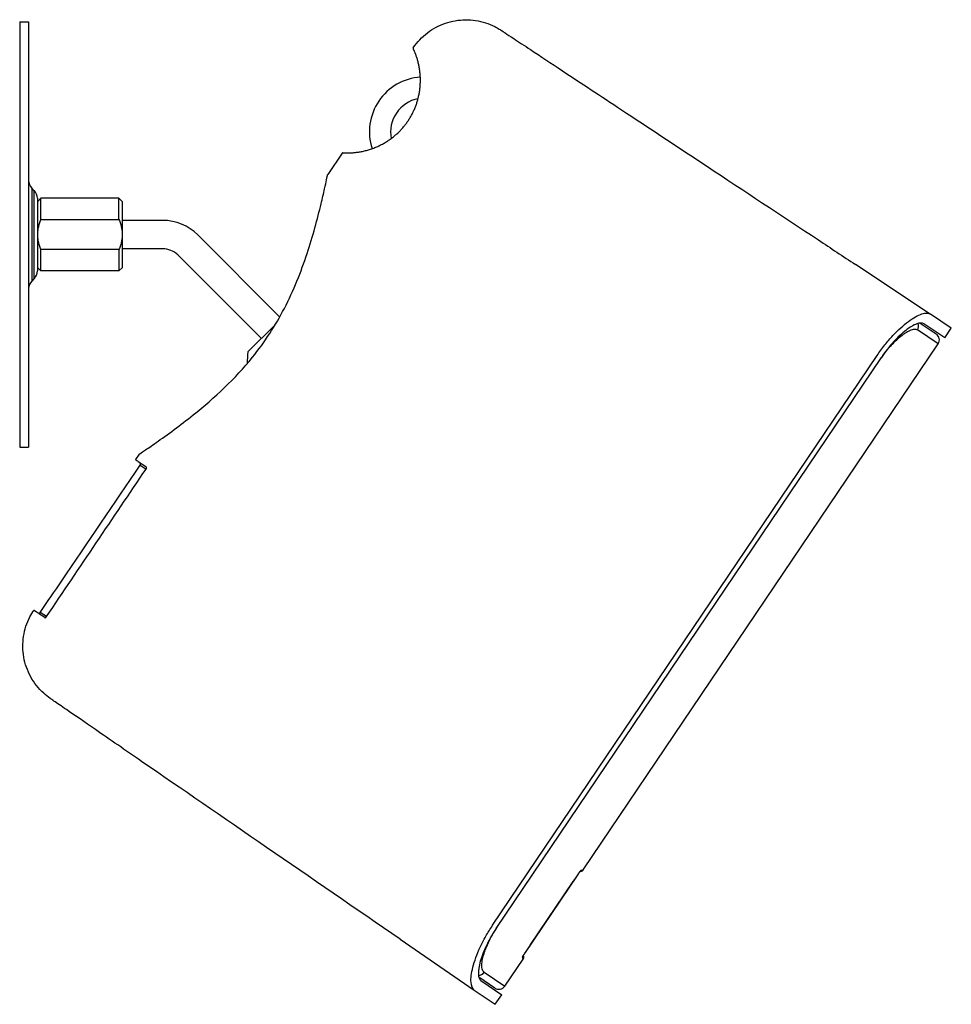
# Model space of a CAD drawing. Extents: x 1045 to 1651, y 1490 to 2391.
# Tile 2 of 11: x 1388 to 1651, y 1490 to 1768. Entities that reach past the tile are written whole.
import ezdxf

# ---------------------------------------------------------------- set-up
doc = ezdxf.new("R2010")
doc.units = 0
doc.layers.add('KF_SONA_5_SIDE_34°', color=7, linetype='CONTINUOUS')

# ---------------------------------------------------------------- blocks, each defined once
blk = doc.blocks.new('*U19')
at = {"layer": 'KF_SONA_5_SIDE_34°'}
for p, q in [((0, 60), (0, -60)), ((0, 60), (2.5, 60)), ((2.5, 60), (2.5, -60)), ((90.95, 22.98), (86.85, 16.9)), ((3.38, 13.12), (3.38, -13.12)), ((4.12, 12.38), (3.38, 13.12)), ((4.12, -12.38), (4.12, 12.38)), ((5, 10.26), (5, -10.26)), ((5, 9.25), (6, 10.25)), ((6, 4.23), (6, 10.25)), ((28, 10.25), (6, 10.25)), ((29, 9.25), (28, 10.25)), ((28, 4.23), (28, 10.25)), ((29, -9.25), (29, 9.25)), ((6, 4.23), (28, 4.23)), ((40.31, 4), (29, 4)), ((73.3, -23.2), (50.21, -0.1)), ((6, -10.25), (6, -4.23)), ((28, -4.23), (6, -4.23)), ((28, -4.23), (28, -10.25)), ((40.31, -4), (29, -4)), ((68.14, -29.34), (44.55, -5.76)), ((5, -9.25), (6, -10.25)), ((28, -10.25), (6, -10.25)), ((29, -9.25), (28, -10.25)), ((256.79, -22.41), (235.68, -8.43)), ((4.12, -12.38), (3.38, -13.12)), ((253.9, -24.98), (258.45, -28.04)), ((262.71, -26.39), (256.81, -22.42)), ((64.37, -33.11), (71.94, -25.55)), ((258.99, -30.82), (253.14, -26.87)), ((260.88, -29.1), (254.95, -25.18)), ((260.88, -29.1), (262.71, -26.39)), ((158.93, -179.17), (258.99, -30.82)), ((133.36, -194.8), (241.79, -34.06)), ((134.35, -195.69), (242.98, -34.65)), ((242.63, -35.16), (242.66, -35.18)), ((0, -60), (2.5, -60)), ((33.67, -61.95), (32.64, -63.46)), ((34.01, -65.01), (35.63, -66.13)), ((3.98, -105.97), (3.96, -105.99)), ((7.56, -107.74), (5.81, -106.58)), ((157.39, -180.45), (142.54, -202.46)), ((157.39, -180.45), (142.54, -202.47)), ((157.39, -180.45), (157.39, -180.45)), ((158.29, -179.59), (157.96, -179.65)), ((158.29, -179.29), (158.93, -179.17)), ((143.94, -200.43), (156.06, -182.47)), ((156.06, -182.47), (156.04, -182.46)), ((156.37, -182.01), (156.06, -182.47)), ((134.7, -195.18), (134.73, -195.19)), ((107.32, -198.75), (128.18, -213.08)), ((142.54, -202.47), (142.54, -202.46)), ((143.94, -200.43), (143.63, -200.89)), ((143.94, -200.43), (143.92, -200.42)), ((136.8, -211.97), (141.93, -204.37)), ((141.93, -204.37), (141.8, -203.73)), ((142.02, -203.29), (142.08, -203.62)), ((130.95, -208.02), (136.8, -211.97)), ((134.03, -212.51), (129.48, -209.44)), ((130.06, -210.34), (135.92, -214.36)), ((128.2, -213.1), (134.09, -217.07)), ((134.09, -217.07), (135.92, -214.36))]:
    blk.add_line(p, q, dxfattribs=at)
for centre, radius, start, end in [((111.15, 52.57), 0.2, 146.0354, 205.2063), ((114.11, 28.97), 15.5, 94.1955, 197.8044), ((114.11, 28.97), 9.5, 100.7824, 191.2175), ((91.11, 22.86), 0.2, 86.7937, 146), ((5.5, 15.24), 3, 180, 225), ((2, 10.26), 3, 0, 45), ((40.31, -10), 14, 45, 90), ((40.31, -10), 6, 45, 90), ((2, -10.26), 3, 315, 0), ((5.5, -15.24), 3, 135, 180), ((257.33, -29.7), 2, 326, 56), ((80.16, -35.71), 16, 170.6591, 182.0805), ((155.45, -181.39), 1.11, 326, 338.1903), ((142.71, -200.27), 1.11, 313.8097, 326), ((135.15, -210.85), 2, 236, 326)]:
    blk.add_arc(centre, radius, start, end, dxfattribs=at)
for centre, major_axis, ratio, start_param, end_param in [((85.15, 8.55), (-0.194, 0.047), 0.631238, 5.752963, 6.283185), ((225.75, -23.44), (9.93, 15.01), 0.008726, 6.280773, 6.283175), ((251.54, -25.8), (1.12, 1.66), 0.963875, 4.712389, 5.662913), ((157.46, -178.73), (0.191, -0.982), 0.99527, 0.453225, 0.787769), ((117.51, -183.91), (-10.2, -14.83), 0.008726, 0.00001, 0.002412), ((140.97, -203.17), (-0.982, -0.191), 0.99527, 2.353824, 2.688416), ((129.36, -206.94), (-1.12, -1.66), 0.963875, 0.620273, 1.570796)]:
    blk.add_ellipse(centre, major_axis=major_axis, ratio=ratio, start_param=start_param, end_param=end_param, dxfattribs=at)
for points, knots in [([(110.99, 52.68), (112.07, 54.29), (113.44, 55.73), (116.51, 58.06), (118.23, 58.99), (121.85, 60.23), (123.78, 60.56), (127.61, 60.6), (129.54, 60.31), (132.27, 59.44), (133.15, 59.08), (134.42, 58.44), (134.84, 58.2), (135.4, 57.86), (135.55, 57.77), (135.73, 57.65), (135.76, 57.63), (135.79, 57.61), (135.8, 57.61), (135.8, 57.6), (135.8, 57.6), (135.81, 57.6), (135.81, 57.6), (135.81, 57.6), (135.81, 57.6), (135.81, 57.6), (135.81, 57.6), (135.81, 57.6), (135.81, 57.6), (135.81, 57.6), (135.81, 57.6), (135.81, 57.6), (135.81, 57.6), (135.81, 57.6), (135.82, 57.59), (135.84, 57.58), (135.88, 57.55), (136.1, 57.41), (136.43, 57.19), (137.5, 56.48), (138.35, 55.92), (140.69, 54.37), (142.31, 53.3), (146.79, 50.34), (149.86, 48.31), (158.27, 42.76), (163.91, 39.03), (177.5, 30.05), (185.67, 24.65), (204.21, 12.39), (214.72, 5.44), (228.72, -3.82), (232.2, -6.13), (235.68, -8.43)], [0, 0, 0, 0, 0.581619, 0.581619, 1.154781, 1.154781, 1.728597, 1.728597, 2.301908, 2.301908, 2.585995, 2.585995, 2.729455, 2.729455, 2.783216, 2.783216, 2.793295, 2.793295, 2.795185, 2.795185, 2.795409, 2.795409, 2.795521, 2.795521, 2.795635, 2.795635, 2.795692, 2.795692, 2.795749, 2.795749, 2.795977, 2.795977, 2.824718, 2.824718, 2.874535, 2.874535, 3.02411, 3.02411, 3.47563, 3.47563, 4.106171, 4.106171, 4.986388, 4.986388, 6.361632, 6.361632, 8.598366, 8.598366, 11.637274, 11.637274, 15.425283, 15.425283, 16.678729, 16.678729, 16.678729, 16.678729]), ([(91.13, 23.06), (91.13, 23.06), (91.13, 23.06), (91.17, 23.06), (91.19, 23.06), (91.25, 23.06), (91.29, 23.06), (91.39, 23.05), (91.45, 23.05), (91.57, 23.04), (91.64, 23.04), (91.8, 23.04), (91.89, 23.03), (92.08, 23.03), (92.18, 23.03), (92.4, 23.03), (92.52, 23.03), (92.77, 23.03), (92.9, 23.04), (93.17, 23.05), (93.32, 23.05), (93.62, 23.07), (93.77, 23.08), (94.1, 23.1), (94.26, 23.12), (94.6, 23.15), (94.78, 23.17), (95.13, 23.22), (95.31, 23.24), (95.68, 23.3), (95.87, 23.33), (96.25, 23.39), (96.44, 23.43), (96.82, 23.51), (97.01, 23.55), (97.59, 23.69), (97.98, 23.79), (98.77, 24.03), (99.16, 24.16), (99.93, 24.44), (100.31, 24.59), (101.05, 24.91), (101.41, 25.08), (102.12, 25.44), (102.47, 25.62), (103.14, 26.01), (103.46, 26.21), (104.1, 26.63), (104.41, 26.84), (105.01, 27.28), (105.3, 27.5), (105.86, 27.97), (106.13, 28.2), (106.65, 28.68), (106.91, 28.93), (107.4, 29.43), (107.64, 29.69), (108.1, 30.2), (108.32, 30.47), (108.75, 31), (108.96, 31.28), (109.36, 31.83), (109.55, 32.11), (109.91, 32.68), (110.09, 32.97), (110.43, 33.55), (110.59, 33.85), (110.9, 34.46), (111.05, 34.76), (111.33, 35.39), (111.47, 35.71), (111.72, 36.35), (111.84, 36.67), (112.06, 37.33), (112.16, 37.67), (112.34, 38.35), (112.43, 38.69), (112.58, 39.39), (112.65, 39.74), (112.77, 40.46), (112.82, 40.82), (112.91, 41.56), (112.94, 41.93), (112.98, 42.67), (112.99, 43.05), (112.99, 43.81), (112.99, 44.18), (112.95, 44.94), (112.92, 45.33), (112.84, 46.09), (112.78, 46.46), (112.66, 47.21), (112.59, 47.57), (112.44, 48.28), (112.36, 48.63), (112.22, 49.12), (112.18, 49.28), (112.08, 49.6), (112.04, 49.75), (111.94, 50.06), (111.89, 50.2), (111.79, 50.48), (111.75, 50.61), (111.65, 50.87), (111.61, 50.99), (111.52, 51.22), (111.48, 51.32), (111.36, 51.6), (111.3, 51.76), (111.2, 51.99), (111.16, 52.08), (111.1, 52.21), (111.08, 52.26), (111.03, 52.36), (111.01, 52.41), (110.98, 52.47), (110.97, 52.49), (110.97, 52.49)], [-2.546782, -2.546782, -2.546782, -2.546782, -2.436218, -2.436218, -2.324977, -2.324977, -2.214019, -2.214019, -2.103288, -2.103288, -1.992754, -1.992754, -1.882432, -1.882432, -1.77239, -1.77239, -1.662755, -1.662755, -1.553719, -1.553719, -1.445646, -1.445646, -1.339573, -1.339573, -1.235688, -1.235688, -1.134181, -1.134181, -1.035226, -1.035226, -0.938973, -0.938973, -0.845533, -0.845533, -0.754977, -0.754977, -0.5797, -0.5797, -0.416777, -0.416777, -0.266488, -0.266488, -0.126777, -0.126777, 0.004065, 0.004065, 0.127369, 0.127369, 0.243242, 0.243242, 0.353401, 0.353401, 0.459206, 0.459206, 0.561448, 0.561448, 0.660212, 0.660212, 0.756673, 0.756673, 0.851879, 0.851879, 0.946773, 0.946773, 1.041912, 1.041912, 1.137584, 1.137584, 1.234303, 1.234303, 1.332459, 1.332459, 1.432961, 1.432961, 1.536855, 1.536855, 1.645348, 1.645348, 1.759191, 1.759191, 1.878491, 1.878491, 2.004359, 2.004359, 2.138175, 2.138175, 2.281631, 2.281631, 2.436159, 2.436159, 2.601299, 2.601299, 2.777725, 2.777725, 2.96585, 2.96585, 3.06577, 3.06577, 3.168374, 3.168374, 3.27283, 3.27283, 3.378852, 3.378852, 3.48616, 3.48616, 3.594497, 3.594497, 3.787561, 3.787561, 3.932359, 3.932359, 4.040958, 4.040958, 4.203856, 4.203856, 4.366754, 4.366754, 4.366754, 4.366754]), ([(85, 8.65), (85.37, 10.18), (85.7, 11.63), (86.43, 14.9), (86.76, 16.45), (86.84, 16.87), (86.85, 16.9), (86.85, 16.9)], [0, 0, 0, 0, 0.608044, 0.608044, 1.580914, 1.580914, 1.728563, 1.728563, 1.728563, 1.728563]), ([(86.82, 16.83), (86.82, 16.83), (86.82, 16.83), (86.82, 16.83), (86.82, 16.83), (86.82, 16.83), (86.82, 16.83), (86.82, 16.85), (86.83, 16.86), (86.84, 16.88), (86.84, 16.89), (86.85, 16.9)], [0, 0, 0, 0, 0.000048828, 0.000048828, 0.000244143, 0.000244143, 0.000634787, 0.000634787, 0.003769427, 0.003769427, 0.007694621, 0.007694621, 0.007694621, 0.007694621]), ([(33.67, -61.95), (33.67, -61.95), (33.68, -61.94), (33.86, -61.82), (34.4, -61.46), (36.04, -60.35), (37.18, -59.57), (40.01, -57.58), (41.74, -56.35), (45.29, -53.72), (47.11, -52.32), (51.9, -48.48), (54.89, -45.91), (60.5, -40.51), (63.17, -37.66), (69.1, -30.33), (72.12, -25.67), (77.26, -15.75), (79.34, -10.51), (82.68, -0.41), (83.98, 4.46), (85, 8.65)], [13.857697, 13.857697, 13.857697, 13.857697, 13.978075, 13.978075, 14.570574, 14.570574, 15.229691, 15.229691, 16.029316, 16.029316, 16.805026, 16.805026, 18.046163, 18.046163, 19.217069, 19.217069, 20.868094, 20.868094, 22.599041, 22.599041, 24.263785, 24.263785, 24.263785, 24.263785]), ([(241.79, -34.06), (242.47, -33.05), (243.19, -32.07), (244.67, -30.2), (245.43, -29.32), (247.71, -26.88), (249.22, -25.53), (252.04, -23.46), (253.32, -22.75), (255.45, -22.05), (256.28, -22.06), (256.81, -22.42)], [0, 0, 0, 0, 0.365154, 0.365154, 0.729559, 0.729559, 1.454145, 1.454145, 2.183562, 2.183562, 2.912558, 2.912558, 2.912558, 2.912558]), ([(254.95, -25.18), (254.52, -24.9), (253.84, -24.89), (252.07, -25.52), (250.98, -26.17), (248.82, -27.84), (247.6, -28.96), (245.8, -30.94), (245.2, -31.66), (244.04, -33.13), (243.49, -33.89), (242.98, -34.65)], [6.662751, 6.662751, 6.662751, 6.662751, 7.234491, 7.234491, 7.806346, 7.806346, 8.352894, 8.352894, 8.626169, 8.626169, 8.899443, 8.899443, 8.899443, 8.899443]), ([(242.66, -35.18), (243.33, -34.19), (244.05, -33.23), (245.62, -31.34), (246.49, -30.43), (247.85, -29.16), (248.36, -28.74), (249.09, -28.18), (249.33, -28.01), (249.94, -27.6), (250.29, -27.39), (251.16, -26.95), (251.64, -26.78), (252.5, -26.64), (252.87, -26.69), (253.14, -26.87)], [0, 0, 0, 0, 0.356897, 0.356897, 0.764779, 0.764779, 1.019706, 1.019706, 1.147169, 1.147169, 1.35111, 1.35111, 1.677416, 1.677416, 2.039411, 2.039411, 2.039411, 2.039411]), ([(32.64, -63.46), (32.64, -63.46), (32.76, -63.55), (33.48, -64.04), (34.42, -64.69), (35.73, -65.59)], [6.480474, 6.480474, 6.480474, 6.480474, 7.181742, 7.181742, 8.596069, 8.596069, 8.596069, 8.596069]), ([(33.67, -61.95), (33.68, -61.93), (33.69, -61.91), (33.71, -61.9), (33.71, -61.9), (33.72, -61.9), (33.72, -61.9), (33.72, -61.89), (33.72, -61.89), (33.72, -61.89)], [0, 0, 0, 0, 0.006488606, 0.006488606, 0.007274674, 0.007274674, 0.007569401, 0.007569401, 0.007679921, 0.007679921, 0.007679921, 0.007679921]), ([(5.81, -106.58), (7.82, -103.61), (9.83, -100.65), (19.23, -86.79), (26.62, -75.9), (34.01, -65.01)], [2.923946, 2.923946, 2.923946, 2.923946, 3.998559, 3.998559, 7.947132, 7.947132, 7.947132, 7.947132]), ([(34.01, -65.01), (34.01, -65), (34.02, -65), (34.04, -64.95), (34.06, -64.92), (34.08, -64.83), (34.08, -64.78), (34.07, -64.67), (34.06, -64.61), (34, -64.48), (33.97, -64.43), (33.88, -64.33), (33.83, -64.28), (33.77, -64.24), (33.77, -64.24), (33.77, -64.24)], [0, 0, 0, 0, 0.0019835, 0.0019835, 0.01447436, 0.01447436, 0.02985569, 0.02985569, 0.0510305, 0.0510305, 0.07157057, 0.07157057, 0.09340887, 0.09340887, 0.09383734, 0.09383734, 0.09383734, 0.09383734]), ([(35.64, -66.12), (35.64, -66.12), (35.64, -66.12), (35.64, -66.12), (35.64, -66.12), (35.64, -66.11), (35.65, -66.11), (35.66, -66.09), (35.67, -66.07), (35.71, -66), (35.73, -65.95), (35.77, -65.84), (35.78, -65.79), (35.79, -65.7), (35.78, -65.66), (35.76, -65.61), (35.75, -65.6), (35.73, -65.59)], [-0.17061797, -0.17061797, -0.17061797, -0.17061797, -0.17045782, -0.17045782, -0.16987441, -0.16987441, -0.16753076, -0.16753076, -0.16281981, -0.16281981, -0.14376644, -0.14376644, -0.12372184, -0.12372184, -0.10475073, -0.10475073, -0.09095405, -0.09095405, -0.09095405, -0.09095405]), ([(107.32, -198.75), (94.7, -190.07), (82.02, -181.35), (57.5, -164.49), (45.43, -156.18), (29.8, -145.42), (25.38, -142.38), (18.34, -137.53), (15.5, -135.57), (11.74, -132.98), (10.48, -132.11), (9.21, -131.24), (8.89, -131.03), (8.71, -130.9), (8.69, -130.88), (8.68, -130.88), (8.68, -130.88), (8.68, -130.88), (8.68, -130.88), (8.68, -130.88), (8.68, -130.88), (8.68, -130.88), (8.68, -130.88), (8.68, -130.88), (8.68, -130.88), (8.68, -130.88), (8.68, -130.88), (8.66, -130.86), (8.6, -130.82), (7.93, -130.36), (7.34, -129.88), (5.3, -128.03), (4.05, -126.43), (2.16, -122.98), (1.5, -121.1), (0.82, -117.25), (0.8, -115.25), (1.39, -111.4), (2.01, -109.49), (3.22, -107.15), (3.58, -106.56), (3.96, -105.99)], [0, 0, 0, 0, 4.59504, 4.59504, 9.100121, 9.100121, 10.954076, 10.954076, 12.344993, 12.344993, 13.216538, 13.216538, 13.689672, 13.689672, 13.846251, 13.846251, 13.860916, 13.860916, 13.868068, 13.868068, 13.868962, 13.868962, 13.869185, 13.869185, 13.869297, 13.869297, 13.86941, 13.86941, 13.883716, 13.883716, 14.11301, 14.11301, 14.707453, 14.707453, 15.291957, 15.291957, 15.877366, 15.877366, 16.462285, 16.462285, 16.668877, 16.668877, 16.668877, 16.668877]), ([(7.1, -108.03), (5.86, -107.21), (4.94, -106.61), (4.13, -106.07), (3.98, -105.97), (3.98, -105.97)], [3.676279, 3.676279, 3.676279, 3.676279, 4.98388, 4.98388, 5.766982, 5.766982, 5.766982, 5.766982]), ([(5.81, -106.58), (5.79, -106.6), (5.78, -106.62), (5.73, -106.68), (5.71, -106.71), (5.64, -106.79), (5.61, -106.83), (5.54, -106.89), (5.51, -106.91), (5.46, -106.93), (5.44, -106.93), (5.43, -106.93)], [-0.08187896, -0.08187896, -0.08187896, -0.08187896, -0.07340907, -0.07340907, -0.06043644, -0.06043644, -0.04120654, -0.04120654, -0.02078106, -0.02078106, -0.00198093, -0.00198093, -0.00198093, -0.00198093]), ([(7.1, -108.03), (7.1, -108.04), (7.11, -108.04), (7.14, -108.05), (7.17, -108.05), (7.24, -108.04), (7.27, -108.02), (7.36, -107.97), (7.4, -107.94), (7.49, -107.85), (7.53, -107.8), (7.56, -107.75), (7.56, -107.74), (7.56, -107.74)], [-0.21176345, -0.21176345, -0.21176345, -0.21176345, -0.20813583, -0.20813583, -0.18973932, -0.18973932, -0.17133931, -0.17133931, -0.15158883, -0.15158883, -0.13240507, -0.13240507, -0.13207276, -0.13207276, -0.13207276, -0.13207276]), ([(158.29, -179.29), (158.26, -179.3), (158.21, -179.35), (158.03, -179.56), (157.91, -179.71), (157.71, -179.99), (157.63, -180.1), (157.49, -180.3), (157.44, -180.37), (157.39, -180.45)], [-0.2184987, -0.2184987, -0.2184987, -0.2184987, -0.1409317, -0.1409317, -0.0710121, -0.0710121, -0.0273123, -0.0273123, 0, 0, 0, 0]), ([(157.39, -180.45), (157.47, -180.33), (157.55, -180.22), (157.71, -180), (157.78, -179.89), (157.9, -179.72), (157.95, -179.66), (158.03, -179.57), (158.06, -179.53), (158.08, -179.51), (158.09, -179.5), (158.09, -179.5)], [0, 0, 0, 0, 0.0436997, 0.0436997, 0.0873995, 0.0873995, 0.1229993, 0.1229993, 0.1524318, 0.1524318, 0.1698373, 0.1698373, 0.1698373, 0.1698373]), ([(158.93, -179.17), (158.87, -179.26), (158.79, -179.34), (158.62, -179.47), (158.53, -179.52), (158.38, -179.57), (158.34, -179.58), (158.29, -179.59)], [0, 0, 0, 0, 0.0324297, 0.0324297, 0.06427301, 0.06427301, 0.07824851, 0.07824851, 0.07824851, 0.07824851]), ([(128.2, -213.1), (127.66, -212.73), (127.34, -211.97), (127.2, -209.74), (127.37, -208.29), (128.24, -204.9), (128.92, -202.99), (130.33, -199.96), (130.86, -198.92), (132.04, -196.85), (132.68, -195.81), (133.36, -194.8)], [0, 0, 0, 0, 0.727136, 0.727136, 1.45392, 1.45392, 2.175182, 2.175182, 2.537973, 2.537973, 2.901546, 2.901546, 2.901546, 2.901546]), ([(134.35, -195.69), (133.85, -196.45), (133.35, -197.25), (132.41, -198.87), (131.98, -199.69), (130.81, -202.11), (130.23, -203.66), (129.49, -206.29), (129.3, -207.53), (129.37, -209.41), (129.64, -210.05), (130.06, -210.34)], [0, 0, 0, 0, 0.273274, 0.273274, 0.546549, 0.546549, 1.093097, 1.093097, 1.664952, 1.664952, 2.236692, 2.236692, 2.236692, 2.236692]), ([(130.95, -208.02), (130.69, -207.84), (130.5, -207.52), (130.28, -206.58), (130.27, -205.92), (130.45, -204.61), (130.57, -204.06), (130.81, -203.17), (130.91, -202.87), (131.18, -202.04), (131.37, -201.51), (131.96, -200.09), (132.39, -199.18), (133.43, -197.23), (134.05, -196.19), (134.73, -195.19)], [0, 0, 0, 0, 0.356688, 0.356688, 0.764331, 0.764331, 1.019107, 1.019107, 1.146496, 1.146496, 1.350317, 1.350317, 1.676432, 1.676432, 2.038215, 2.038215, 2.038215, 2.038215]), ([(142.54, -202.46), (142.39, -202.68), (142.25, -202.9), (142.02, -203.28), (141.93, -203.43), (141.84, -203.61), (141.82, -203.65), (141.8, -203.71), (141.8, -203.72), (141.8, -203.73)], [-0.2185112, -0.2185112, -0.2185112, -0.2185112, -0.1409397, -0.1409397, -0.0710161, -0.0710161, -0.0273139, -0.0273139, 0, 0, 0, 0]), ([(141.92, -203.47), (141.92, -203.47), (141.92, -203.47), (141.92, -203.47), (141.93, -203.46), (141.94, -203.42), (141.96, -203.39), (142, -203.32), (142.03, -203.26), (142.11, -203.13), (142.16, -203.05), (142.28, -202.87), (142.35, -202.76), (142.46, -202.59), (142.5, -202.53), (142.54, -202.47)], [0.0486158, 0.0486158, 0.0486158, 0.0486158, 0.0502955, 0.0502955, 0.0681524, 0.0681524, 0.0918109, 0.0918109, 0.1204835, 0.1204835, 0.1540947, 0.1540947, 0.1958552, 0.1958552, 0.2185112, 0.2185112, 0.2185112, 0.2185112]), ([(142.54, -202.47), (142.46, -202.58), (142.38, -202.7), (142.24, -202.93), (142.17, -203.04), (142.07, -203.19), (142.04, -203.25), (142.02, -203.29)], [0, 0, 0, 0, 0.0436997, 0.0436997, 0.0873995, 0.0873995, 0.1129987, 0.1129987, 0.1129987, 0.1129987]), ([(142.08, -203.62), (142.09, -203.66), (142.09, -203.69), (142.1, -203.76), (142.1, -203.8), (142.1, -203.92), (142.08, -204), (142.03, -204.19), (141.99, -204.28), (141.93, -204.37)], [0, 0, 0, 0, 0.01080165, 0.01080165, 0.02147908, 0.02147908, 0.04667994, 0.04667994, 0.07832871, 0.07832871, 0.07832871, 0.07832871])]:
    blk.add_open_spline(points, degree=3, knots=knots, dxfattribs=at)
for points in [[(135.82, 57.59), (135.82, 57.59), (135.82, 57.59), (135.82, 57.59)], [(111.02, 52.61), (111, 52.66), (110.99, 52.68), (110.99, 52.68)], [(7.56, -107.74), (16.92, -93.87), (26.28, -80), (35.64, -66.12)], [(34.01, -65.01), (34.01, -65.01), (34.01, -65.01), (34.01, -65.01)]]:
    blk.add_open_spline(points, degree=3, dxfattribs=at)
for points, weights in [([(6, -4.23), (4.25, 0), (6, 4.23)], [4.02494659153, 4.41946465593, 4.02494659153]), ([(28, 4.23), (29.75, 0), (28, -4.23)], [1, 1.09801821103, 1])]:
    blk.add_rational_spline(points, weights, degree=2, dxfattribs=at)

msp = doc.modelspace()

# ---------------------------------------------------------------- block references
at = {"layer": 'KF_SONA_5_SIDE_34°'}
msp.add_blockref('*U19', (1387.98, 1707.09), dxfattribs=at)

doc.saveas('drawing.dxf')
